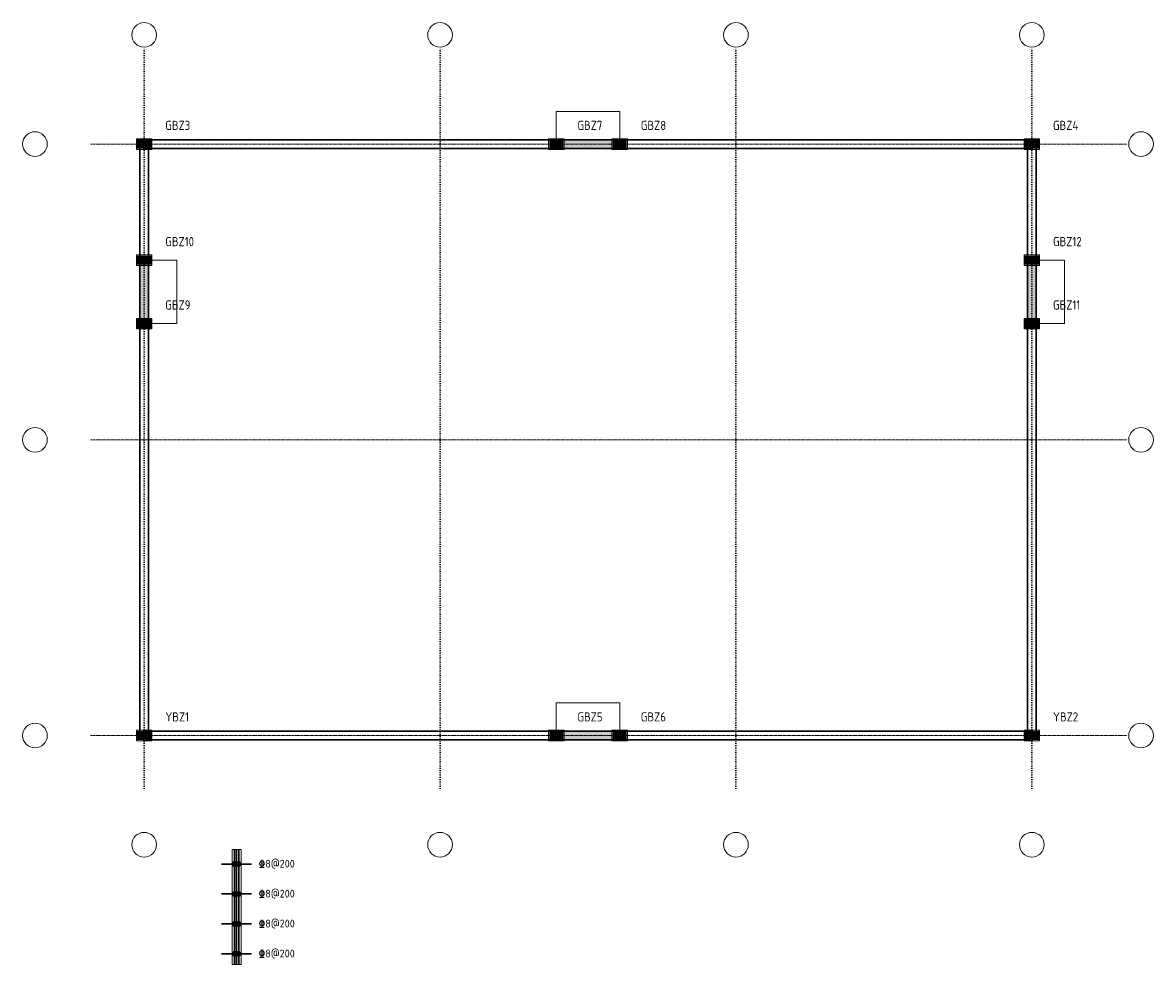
# Model space of a CAD drawing. Header units: millimetres. Extents: x -3450 to 28650, y -6500 to 20250.
import ezdxf

# ---------------------------------------------------------------- set-up
doc = ezdxf.new("R2010")
doc.units = ezdxf.units.MM
doc.header["$LTSCALE"] = 100
doc.linetypes.add('DOT', pattern=[0.508, 0, -0.508])
for name, color, linetype, lineweight in [('S-AXIS', 3, 'Continuous', 15), ('S-COUP', 4, 'Continuous', 20), ('S-DETAIL', 7, 'Continuous', 15), ('S-DOTE', 253, 'DOT', 15), ('S-WALL', 2, 'Continuous', 30), ('S-WALL_EDGE', 6, 'Continuous', 15), ('S-WALL_HATCH', 253, 'Continuous', 15), ('S-WALL_NUM', 220, 'Continuous', 15), ('S-WALL_REIN', 1, 'Continuous', 30), ('S-WALL_TEXT', 40, 'Continuous', 15)]:
    doc.layers.add(name, color=color, linetype=linetype, lineweight=lineweight)
doc.styles.get("Standard").update_dxf_attribs({"font": 'GBENOR', "bigfont": 'GBCBIG'})
doc.styles.add('TSSD_Rein', font='tssdeng.shx', dxfattribs={"bigfont": 'gbcbig.shx'})

msp = doc.modelspace()

# ---------------------------------------------------------------- linework, layer by layer
at = {"layer": 'S-AXIS'}
for centre in [(0, 19900), (8400, 19900), (16800, 19900), (25200, 19900), (-3100, 16800), (28300, 16800), (-3100, 8400), (28300, 8400), (-3100, 0), (28300, 0), (0, -3100), (8400, -3100), (16800, -3100), (25200, -3100)]:
    msp.add_circle(centre, 350, dxfattribs=at)
at = {"layer": 'S-COUP'}
for p, q in [((13500, 17725), (11700, 17725)), ((11700, 17725), (11700, 16925)), ((13500, 16925), (13500, 17725)), ((11700, 16925), (13500, 16925)), ((925, 13500), (125, 13500)), ((125, 13500), (125, 11700)), ((925, 11700), (925, 13500)), ((26125, 13500), (25325, 13500)), ((25325, 13500), (25325, 11700)), ((26125, 11700), (26125, 13500)), ((125, 11700), (925, 11700)), ((25325, 11700), (26125, 11700)), ((13500, 925), (11700, 925)), ((11700, 925), (11700, 125)), ((13500, 125), (13500, 925)), ((11700, 125), (13500, 125))]:
    msp.add_line(p, q, dxfattribs=at)
at = {"layer": 'S-DETAIL'}
for p, q in [((2750, -3240), (2500, -3240)), ((2500, -3240), (2500, -6500)), ((2750, -6500), (2750, -3240)), ((2500, -6500), (2750, -6500))]:
    msp.add_line(p, q, dxfattribs=at)
at = {"layer": 'S-DOTE'}
for p, q in [((0, -1500), (0, 19550)), ((8400, -1500), (8400, 19550)), ((16800, -1500), (16800, 19550)), ((25200, -1500), (25200, 19550)), ((-1500, 16800), (27950, 16800)), ((-1500, 8400), (27950, 8400)), ((-1500, 0), (27950, 0))]:
    msp.add_line(p, q, dxfattribs=at)
at = {"layer": 'S-WALL'}
for p, q in [((-125, 0), (-125, 16800)), ((0, 16925), (25200, 16925)), ((125, 0), (125, 16800)), ((25075, 0), (25075, 16800)), ((25325, 0), (25325, 16800)), ((0, 16675), (25200, 16675)), ((0, 125), (25200, 125)), ((0, -125), (25200, -125))]:
    msp.add_line(p, q, dxfattribs=at)
at = {"layer": 'S-WALL_EDGE'}
for p, q in [((220, 16950), (-220, 16950)), ((-220, 16950), (-220, 16650)), ((220, 16650), (220, 16950)), ((11920, 16950), (11480, 16950)), ((11480, 16950), (11480, 16650)), ((11920, 16650), (11920, 16950)), ((13720, 16950), (13280, 16950)), ((13280, 16950), (13280, 16650)), ((13720, 16650), (13720, 16950)), ((25420, 16950), (24980, 16950)), ((24980, 16950), (24980, 16650)), ((25420, 16650), (25420, 16950)), ((-220, 16650), (220, 16650)), ((11480, 16650), (11920, 16650)), ((13280, 16650), (13720, 16650)), ((24980, 16650), (25420, 16650)), ((220, 13650), (-220, 13650)), ((-220, 13650), (-220, 13350)), ((220, 13350), (220, 13650)), ((25420, 13650), (24980, 13650)), ((24980, 13650), (24980, 13350)), ((25420, 13350), (25420, 13650)), ((-220, 13350), (220, 13350)), ((24980, 13350), (25420, 13350)), ((220, 11850), (-220, 11850)), ((-220, 11850), (-220, 11550)), ((220, 11550), (220, 11850)), ((25420, 11850), (24980, 11850)), ((24980, 11850), (24980, 11550)), ((25420, 11550), (25420, 11850)), ((-220, 11550), (220, 11550)), ((24980, 11550), (25420, 11550)), ((220, 150), (-220, 150)), ((-220, 150), (-220, -150)), ((220, -150), (220, 150)), ((11920, 150), (11480, 150)), ((11480, 150), (11480, -150)), ((11920, -150), (11920, 150)), ((13720, 150), (13280, 150)), ((13280, 150), (13280, -150)), ((13720, -150), (13720, 150)), ((25420, 150), (24980, 150)), ((24980, 150), (24980, -150)), ((25420, -150), (25420, 150)), ((-220, -150), (220, -150)), ((11480, -150), (11920, -150)), ((13280, -150), (13720, -150)), ((24980, -150), (25420, -150))]:
    msp.add_line(p, q, dxfattribs=at)
at = {"layer": 'S-WALL_HATCH'}
for points in [[(-200, 16670), (200, 16670), (-200, 16930), (200, 16930)], [(11500, 16670), (11900, 16670), (11500, 16930), (11900, 16930)], [(11700, 16675), (13500, 16675), (11700, 16925), (13500, 16925)], [(13300, 16670), (13700, 16670), (13300, 16930), (13700, 16930)], [(25000, 16670), (25400, 16670), (25000, 16930), (25400, 16930)], [(-200, 13370), (200, 13370), (-200, 13630), (200, 13630)], [(-125, 11700), (125, 11700), (-125, 13500), (125, 13500)], [(25000, 13370), (25400, 13370), (25000, 13630), (25400, 13630)], [(25075, 11700), (25325, 11700), (25075, 13500), (25325, 13500)], [(-200, 11570), (200, 11570), (-200, 11830), (200, 11830)], [(25000, 11570), (25400, 11570), (25000, 11830), (25400, 11830)], [(-200, -130), (200, -130), (-200, 130), (200, 130)], [(11500, -130), (11900, -130), (11500, 130), (11900, 130)], [(11700, -125), (13500, -125), (11700, 125), (13500, 125)], [(13300, -130), (13700, -130), (13300, 130), (13700, 130)], [(25000, -130), (25400, -130), (25000, 130), (25400, 130)]]:
    msp.add_solid(points, dxfattribs=at)
at = {"layer": 'S-WALL_REIN'}
for p, q in [((2562.5, -6500), (2562.5, -3240)), ((2625, -6500), (2625, -3240)), ((2687.5, -6500), (2687.5, -3240)), ((2200, -3650), (3050, -3650)), ((2200, -4500), (3050, -4500)), ((2200, -5350), (3050, -5350)), ((2200, -6200), (3050, -6200))]:
    msp.add_line(p, q, dxfattribs=at)
for centre in [(2562.5, -3650), (2687.5, -3650), (2562.5, -4500), (2687.5, -4500), (2562.5, -5350), (2687.5, -5350), (2562.5, -6200), (2687.5, -6200)]:
    msp.add_circle(centre, 60, dxfattribs=at)

# ---------------------------------------------------------------- texts
at = {"layer": 'S-WALL_NUM'}
for s, p in [('GBZ3', (600, 17200)), ('GBZ7', (12300, 17200)), ('GBZ8', (14100, 17200)), ('GBZ4', (25800, 17200)), ('GBZ10', (600, 13900)), ('GBZ12', (25800, 13900)), ('GBZ9', (600, 12100)), ('GBZ11', (25800, 12100)), ('YBZ1', (600, 400)), ('GBZ5', (12300, 400)), ('GBZ6', (14100, 400)), ('YBZ2', (25800, 400))]:
    msp.add_text(s, height=260, dxfattribs=at).set_placement(p)
at = {"layer": 'S-WALL_TEXT', "style": 'TSSD_Rein'}
for p in [(3250, -3750), (3250, -4600), (3250, -5450), (3250, -6300)]:
    msp.add_text('%%1328@200', height=220, dxfattribs=at).set_placement(p)

doc.saveas('drawing.dxf')
